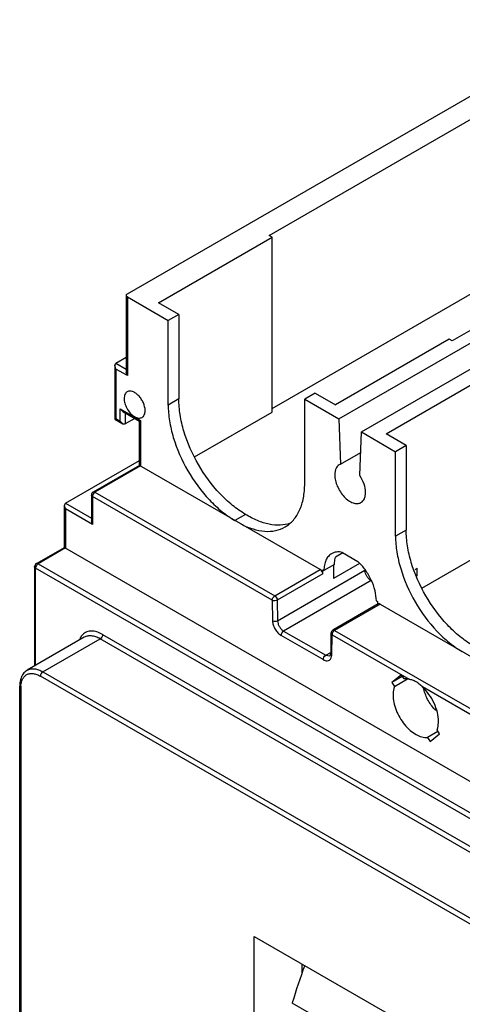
# Model space of a CAD drawing. Header units: millimetres. Extents: x 39 to 217, y 27 to 329.
# Tile 2 of 3: x 39 to 100, y 191 to 329. Entities that reach past the tile are written whole.
import ezdxf

# ---------------------------------------------------------------- set-up
doc = ezdxf.new("R2010")
doc.units = ezdxf.units.MM
doc.header["$LTSCALE"] = 23.166512
doc.layers.get('0').update_dxf_attribs({"linetype": 'CONTINUOUS'})

msp = doc.modelspace()

# ---------------------------------------------------------------- linework, layer by layer
at = {"color": 7, "linetype": 'Continuous'}
for p, q in [((53.61, 290.42), (120.14, 328.83)), ((73.48, 298.62), (108.83, 319.04)), ((83.2, 272.92), (148.68, 310.73)), ((86.38, 271.09), (151.86, 308.89)), ((134.43, 304.26), (99.07, 283.84)), ((57.99, 289.19), (73.9, 298.38)), ((73.9, 298.38), (73.48, 298.62)), ((73.9, 273.88), (73.9, 298.38)), ((73.9, 274.37), (106.78, 293.36)), ((53.46, 290.21), (53.46, 279.48)), ((53.61, 290.01), (53.61, 278.99)), ((53.61, 290.01), (59.33, 286.7)), ((60.82, 287.56), (57.99, 289.19)), ((60.82, 287.56), (59.33, 286.7)), ((60.82, 287.56), (60.82, 275.72)), ((59.33, 274.86), (59.33, 286.7)), ((98.65, 284.09), (82.74, 274.9)), ((99.07, 283.84), (98.65, 284.09)), ((52.02, 280.72), (53.46, 281.56)), ((51.87, 280.4), (52.02, 280.72)), ((51.87, 280.4), (51.87, 272.88)), ((52.02, 279.9), (51.87, 280.4)), ((52.02, 280.72), (53.46, 279.89)), ((89.81, 270.82), (105.72, 280.01)), ((52.02, 279.9), (52.02, 272.96)), ((53.61, 278.99), (52.02, 279.9)), ((53.61, 278.99), (53.46, 279.48)), ((79.91, 276.54), (78.43, 275.68)), ((79.91, 276.54), (82.74, 274.9)), ((60.82, 275.72), (59.33, 274.86)), ((78.43, 263.84), (78.43, 275.68)), ((78.43, 275.68), (83.2, 272.92)), ((52.62, 272.62), (52.62, 274.33)), ((52.62, 274.33), (52.97, 273.96)), ((52.62, 274.33), (55.44, 272.7)), ((52.97, 273.96), (55.3, 272.61)), ((53.32, 273.75), (53.32, 272.21)), ((62.99, 267.59), (73.9, 273.88)), ((51.87, 272.88), (52.02, 272.96)), ((51.87, 272.88), (52.97, 272.24)), ((52.02, 272.96), (52.62, 272.62)), ((52.62, 272.62), (52.97, 272.24)), ((52.97, 272.24), (53.32, 272.21)), ((54.66, 272.98), (53.32, 272.21)), ((55.44, 272.7), (55.3, 272.61)), ((55.3, 266.41), (55.3, 272.61)), ((55.44, 272.7), (55.44, 266.33)), ((83.2, 272.92), (83.42, 266.56)), ((86.16, 264.97), (86.38, 271.09)), ((86.38, 271.09), (91.15, 268.33)), ((92.64, 269.19), (89.81, 270.82)), ((92.64, 269.19), (91.15, 268.33)), ((92.64, 269.19), (92.64, 257.35)), ((83.42, 266.56), (86.28, 268.2)), ((91.15, 256.49), (91.15, 268.33)), ((44.94, 261.13), (55.3, 267.1)), ((55.3, 266.41), (48.83, 262.68)), ((55.44, 266.33), (49.08, 262.66)), ((80.6, 251.81), (55.3, 266.41)), ((83.42, 266.56), (83.26, 266.48)), ((48.58, 262.25), (48.58, 258.62)), ((48.73, 262.04), (48.73, 258.12)), ((73.89, 247.52), (48.73, 262.04)), ((49.08, 262.66), (74.24, 248.13)), ((44.8, 260.8), (44.94, 261.13)), ((44.8, 254.92), (44.8, 260.8)), ((44.94, 260.31), (44.8, 260.8)), ((44.94, 261.13), (48.58, 259.03)), ((44.94, 260.31), (44.94, 254.84)), ((48.73, 258.12), (44.94, 260.31)), ((70.15, 259.55), (68.67, 258.7)), ((48.73, 258.12), (48.58, 258.62)), ((92.64, 257.35), (91.15, 256.49)), ((94.81, 249.21), (105.72, 255.51)), ((40.88, 252.66), (44.8, 254.92)), ((44.94, 254.84), (41.13, 252.63)), ((44.8, 254.92), (143.02, 198.22)), ((83.78, 254.18), (82.74, 253.57)), ((83.7, 254.22), (85.88, 252.96)), ((41.13, 252.63), (139.56, 195.81)), ((82.61, 252.53), (81.12, 251.67)), ((82.44, 252.43), (82.46, 250.57)), ((86.11, 252.67), (82.46, 250.57)), ((40.63, 252.23), (40.63, 238.31)), ((40.77, 238.39), (40.77, 252.02)), ((138.85, 195.4), (40.77, 252.02)), ((74.24, 248.13), (80.6, 251.81)), ((80.96, 251.2), (74.59, 247.53)), ((74.64, 244.66), (86.87, 251.72)), ((80.96, 251.2), (80.95, 251.77)), ((80.95, 251.77), (81.12, 251.67)), ((93.87, 251.84), (94.19, 252.02)), ((94.19, 250.88), (94.19, 252.02)), ((87.72, 250.27), (75.48, 243.21)), ((87.77, 250.24), (87.72, 250.27)), ((73.89, 247.52), (73.93, 244.65)), ((74.59, 247.53), (74.64, 244.66)), ((88.73, 247), (82.36, 243.32)), ((88.98, 246.97), (82.61, 243.3)), ((88.46, 247.43), (88.63, 247.33)), ((88.63, 247.33), (88.63, 247)), ((88.98, 246.97), (112.42, 233.43)), ((50.14, 242.72), (129.48, 196.92)), ((75.48, 243.21), (81.37, 239.81)), ((82.11, 242.9), (82.07, 240.08)), ((82.61, 243.3), (106.06, 229.76)), ((47.59, 242.33), (39.6, 237.72)), ((41.8, 237.5), (49.79, 242.11)), ((129.12, 196.31), (49.79, 242.11)), ((81.01, 239.2), (75.13, 242.6)), ((82.22, 239.87), (82.26, 242.68)), ((82.26, 242.68), (93.04, 236.46)), ((81.37, 239.81), (82.07, 240.22)), ((81.37, 239.81), (81.97, 239.75)), ((41.8, 237.5), (121.13, 191.7)), ((120.78, 191.09), (41.45, 236.89)), ((91.96, 237.08), (90.64, 236.02)), ((92.09, 236.86), (90.64, 236.02)), ((90.64, 236.02), (91.02, 235.45)), ((91.02, 235.45), (92.83, 236.49)), ((92.33, 236.5), (91.96, 237.08)), ((38.55, 143.9), (38.55, 235.5)), ((38.69, 235.3), (38.69, 143.69)), ((105.71, 229.15), (94.92, 235.37)), ((97.08, 229.14), (95.63, 228.31)), ((97.32, 228.79), (96.95, 229.36)), ((95.63, 228.31), (96, 227.73)), ((96, 227.73), (97.32, 228.79)), ((71.35, 157.42), (71.35, 200.43)), ((71.35, 200.43), (90.87, 189.17)), ((78.07, 195.35), (78.07, 196.56)), ((90.87, 182.92), (76.69, 191.11))]:
    msp.add_line(p, q, dxfattribs=at)
for centre, radius, start, end in [((49.08, 262.25), 0.5, 119.9999, 180), ((49.49, 262), 0.772, 158.8442, 163.9656), ((49.56, 261.97), 0.845, 141.1865, 158.8137), ((41.13, 252.23), 0.5, 119.9999, 180), ((41.61, 251.95), 0.845, 141.1865, 158.8137), ((41.54, 251.97), 0.772, 158.8442, 163.9656), ((88.06, 251.74), 1.19, 180.8791, 183.4634), ((82.61, 242.89), 0.5, 119.9999, 179.1263), ((83.1, 242.61), 0.849, 141.2679, 150.039), ((42.18, 235.3), 3.49, 177.2819, 180.0156), ((155.29, 167.92), 81.95, 159.7006, 163.56)]:
    msp.add_arc(centre, radius, start, end, dxfattribs=at)
for points, knots in [([(53.46, 290.21), (53.46, 290.25), (53.49, 290.34), (53.56, 290.39), (53.61, 290.42)], [0, 0, 0, 0, 0.44996, 1, 1, 1, 1]), ([(53.61, 290.01), (53.56, 290.03), (53.49, 290.09), (53.46, 290.17), (53.46, 290.21)], [0, 0, 0, 0, 0.550042, 1, 1, 1, 1]), ([(53.59, 276.72), (53.53, 276.68), (53.4, 276.57), (53.26, 276.35), (53.18, 276.08), (53.16, 275.88), (53.16, 275.77)], [0, 0, 0, 0, 0.217691, 0.450887, 0.710621, 1, 1, 1, 1]), ([(56.1, 274.08), (56.1, 274.45), (55.95, 275.02), (55.58, 275.7), (55.22, 276.17), (54.81, 276.53), (54.38, 276.76), (53.96, 276.85), (53.7, 276.78), (53.59, 276.72)], [0, 0, 0, 0, 0.269613, 0.417088, 0.56178, 0.695778, 0.813337, 0.912947, 1, 1, 1, 1]), ([(53.16, 275.77), (53.16, 275.55), (53.24, 275.08), (53.42, 274.64), (53.54, 274.42)], [0, 0, 0, 0, 0.474617, 1, 1, 1, 1]), ([(59.33, 274.86), (59.33, 274.13), (59.47, 272.59), (60.2, 269.44), (61.91, 265.57), (64.4, 262.16), (66.77, 259.95), (68.03, 259.07), (68.67, 258.7)], [0, 0, 0, 0, 0.114249, 0.237549, 0.500001, 0.762453, 0.885752, 1, 1, 1, 1]), ([(70.15, 259.55), (69.51, 259.92), (68.25, 260.81), (65.89, 263.02), (63.39, 266.43), (61.69, 270.29), (60.95, 273.45), (60.82, 274.98), (60.82, 275.72)], [0, 0, 0, 0, 0.114248, 0.237547, 0.499999, 0.762451, 0.885751, 1, 1, 1, 1]), ([(53.54, 274.42), (53.67, 274.18), (53.97, 273.74), (54.46, 273.31), (54.87, 273.1), (55.16, 273.03), (55.43, 273.03), (55.6, 273.09), (55.67, 273.13)], [0, 0, 0, 0, 0.305371, 0.583029, 0.7045, 0.812825, 0.909802, 1, 1, 1, 1]), ([(55.67, 273.13), (55.74, 273.17), (55.87, 273.27), (56, 273.5), (56.08, 273.77), (56.1, 273.97), (56.1, 274.08)], [0, 0, 0, 0, 0.217691, 0.450887, 0.710621, 1, 1, 1, 1]), ([(83.26, 266.48), (83.16, 266.42), (82.98, 266.27), (82.78, 265.94), (82.66, 265.53), (82.63, 265.24), (82.63, 265.09)], [0, 0, 0, 0, 0.217913, 0.451034, 0.71045, 1, 1, 1, 1]), ([(82.63, 265.09), (82.63, 264.82), (82.71, 264.28), (82.98, 263.47), (83.4, 262.7), (83.93, 262.01), (84.53, 261.48), (85.16, 261.14), (85.78, 261.01), (86.16, 261.11), (86.31, 261.2)], [0, 0, 0, 0, 0.128825, 0.270598, 0.417898, 0.562393, 0.696206, 0.813598, 0.913066, 1, 1, 1, 1]), ([(86.95, 262.6), (86.95, 263), (86.78, 263.84), (86.4, 264.6), (86.16, 264.97)], [0, 0, 0, 0, 0.474807, 1, 1, 1, 1]), ([(75.69, 257.79), (76.12, 258.04), (76.94, 258.73), (77.81, 260.15), (78.32, 261.9), (78.43, 263.17), (78.43, 263.84)], [0, 0, 0, 0, 0.217773, 0.450935, 0.710216, 1, 1, 1, 1]), ([(48.73, 262.04), (48.69, 262.07), (48.61, 262.12), (48.58, 262.21), (48.58, 262.25)], [0, 0, 0, 0, 0.550759, 1, 1, 1, 1]), ([(48.75, 262.21), (48.75, 262.2), (48.73, 262.14), (48.73, 262.08), (48.73, 262.04)], [0, 0, 0, 0, 0.264707, 1, 1, 1, 1]), ([(48.83, 262.68), (48.86, 262.7), (48.96, 262.71), (49.04, 262.68), (49.08, 262.66)], [0, 0, 0, 0, 0.449978, 1, 1, 1, 1]), ([(49.08, 262.66), (49.06, 262.65), (49, 262.6), (48.94, 262.55), (48.9, 262.5)], [0, 0, 0, 0, 0.231066, 1, 1, 1, 1]), ([(86.31, 261.2), (86.42, 261.26), (86.6, 261.42), (86.8, 261.74), (86.92, 262.15), (86.95, 262.44), (86.95, 262.6)], [0, 0, 0, 0, 0.217724, 0.450873, 0.710468, 1, 1, 1, 1]), ([(76.41, 258.3), (75.96, 258.14), (74.97, 257.97), (73.4, 258.11), (71.75, 258.65), (70.69, 259.22), (70.15, 259.55)], [0, 0, 0, 0, 0.216398, 0.451597, 0.712229, 1, 1, 1, 1]), ([(69.5, 258.22), (70.04, 257.93), (71.13, 257.46), (72.79, 257.12), (74.34, 257.2), (75.28, 257.55), (75.69, 257.79)], [0, 0, 0, 0, 0.287157, 0.545529, 0.779747, 1, 1, 1, 1]), ([(101.97, 241.18), (101.33, 241.55), (100.07, 242.44), (97.71, 244.65), (95.21, 248.06), (93.51, 251.92), (92.77, 255.08), (92.64, 256.61), (92.64, 257.35)], [0, 0, 0, 0, 0.114248, 0.237547, 0.499999, 0.762451, 0.885751, 1, 1, 1, 1]), ([(91.15, 256.49), (91.15, 255.75), (91.29, 254.22), (92.02, 251.07), (93.73, 247.2), (96.22, 243.79), (98.59, 241.58), (99.85, 240.69), (100.49, 240.33)], [0, 0, 0, 0, 0.114249, 0.237549, 0.500001, 0.762453, 0.885752, 1, 1, 1, 1]), ([(82.2, 254.04), (82.03, 253.94), (81.71, 253.67), (81.36, 253.12), (81.16, 252.43), (81.12, 251.93), (81.12, 251.67)], [0, 0, 0, 0, 0.217776, 0.450913, 0.710276, 1, 1, 1, 1]), ([(83.7, 254.22), (83.43, 254.28), (82.91, 254.32), (82.41, 254.16), (82.2, 254.04)], [0, 0, 0, 0, 0.524359, 1, 1, 1, 1]), ([(40.88, 252.66), (40.91, 252.68), (41, 252.69), (41.08, 252.66), (41.13, 252.63)], [0, 0, 0, 0, 0.449245, 1, 1, 1, 1]), ([(41.13, 252.63), (41.11, 252.62), (41.04, 252.58), (40.99, 252.52), (40.95, 252.48)], [0, 0, 0, 0, 0.231066, 1, 1, 1, 1]), ([(82.61, 252.53), (82.61, 252.62), (82.62, 252.97), (82.67, 253.32), (82.74, 253.57)], [0, 0, 0, 0, 0.264204, 1, 1, 1, 1]), ([(88.46, 247.43), (88.46, 247.91), (88.31, 248.92), (87.78, 250.39), (86.97, 251.78), (86.27, 252.6), (85.88, 252.96)], [0, 0, 0, 0, 0.230307, 0.484361, 0.746667, 1, 1, 1, 1]), ([(40.77, 252.02), (40.73, 252.04), (40.66, 252.1), (40.63, 252.19), (40.63, 252.23)], [0, 0, 0, 0, 0.550026, 1, 1, 1, 1]), ([(40.8, 252.19), (40.79, 252.17), (40.78, 252.12), (40.77, 252.06), (40.77, 252.02)], [0, 0, 0, 0, 0.264707, 1, 1, 1, 1]), ([(80.87, 251.52), (80.85, 251.55), (80.78, 251.66), (80.69, 251.76), (80.6, 251.81)], [0, 0, 0, 0, 0.266769, 1, 1, 1, 1]), ([(80.96, 251.19), (80.96, 251.22), (80.95, 251.33), (80.91, 251.44), (80.87, 251.52)], [0, 0, 0, 0, 0.229657, 1, 1, 1, 1]), ([(87.72, 250.27), (87.6, 250.34), (87.38, 250.52), (87.04, 250.97), (86.89, 251.39), (86.87, 251.67)], [0, 0, 0, 0, 0.236007, 0.497372, 1, 1, 1, 1]), ([(73.89, 247.52), (73.89, 247.55), (73.9, 247.67), (73.94, 247.79), (73.99, 247.87)], [0, 0, 0, 0, 0.229115, 1, 1, 1, 1]), ([(74.59, 247.53), (74.49, 247.47), (74.24, 247.42), (73.99, 247.46), (73.89, 247.52)], [0, 0, 0, 0, 0.501142, 1, 1, 1, 1]), ([(73.99, 247.87), (74.01, 247.9), (74.07, 248), (74.16, 248.09), (74.24, 248.13)], [0, 0, 0, 0, 0.267145, 1, 1, 1, 1]), ([(74.24, 248.13), (74.34, 248.07), (74.51, 247.88), (74.59, 247.65), (74.59, 247.53)], [0, 0, 0, 0, 0.498871, 1, 1, 1, 1]), ([(88.98, 246.97), (88.93, 247), (88.85, 247.03), (88.76, 247.02), (88.73, 247)], [0, 0, 0, 0, 0.550093, 1, 1, 1, 1]), ([(73.93, 244.65), (74.03, 244.59), (74.28, 244.55), (74.53, 244.6), (74.64, 244.66)], [0, 0, 0, 0, 0.498858, 1, 1, 1, 1]), ([(73.93, 244.65), (73.93, 244.46), (74.01, 244.05), (74.27, 243.47), (74.64, 242.96), (74.96, 242.69), (75.13, 242.6)], [0, 0, 0, 0, 0.238319, 0.501093, 0.763273, 1, 1, 1, 1]), ([(74.64, 244.66), (74.64, 244.52), (74.69, 244.23), (74.87, 243.82), (75.14, 243.47), (75.36, 243.28), (75.48, 243.21)], [0, 0, 0, 0, 0.238295, 0.501093, 0.763297, 1, 1, 1, 1]), ([(50.14, 242.72), (49.89, 242.87), (49.39, 243.1), (48.62, 243.24), (47.91, 243.12), (47.52, 242.87), (47.36, 242.71)], [0, 0, 0, 0, 0.293252, 0.550052, 0.779241, 1, 1, 1, 1]), ([(50.14, 242.72), (50.14, 242.6), (50.06, 242.36), (49.9, 242.17), (49.79, 242.11)], [0, 0, 0, 0, 0.500002, 1, 1, 1, 1]), ([(75.48, 243.21), (75.38, 243.15), (75.21, 242.96), (75.13, 242.72), (75.13, 242.6)], [0, 0, 0, 0, 0.499998, 1, 1, 1, 1]), ([(82.26, 242.68), (82.22, 242.71), (82.15, 242.77), (82.11, 242.86), (82.11, 242.9)], [0, 0, 0, 0, 0.548827, 1, 1, 1, 1]), ([(82.36, 243.03), (82.35, 243.01), (82.31, 242.94), (82.28, 242.86), (82.27, 242.8)], [0, 0, 0, 0, 0.257347, 1, 1, 1, 1]), ([(82.36, 243.32), (82.4, 243.34), (82.49, 243.35), (82.57, 243.32), (82.61, 243.3)], [0, 0, 0, 0, 0.449924, 1, 1, 1, 1]), ([(82.61, 243.3), (82.6, 243.29), (82.53, 243.24), (82.47, 243.19), (82.44, 243.14)], [0, 0, 0, 0, 0.232339, 1, 1, 1, 1]), ([(47.14, 242.45), (47.12, 242.42), (47.05, 242.31), (46.98, 242.19), (46.94, 242.09)], [0, 0, 0, 0, 0.243954, 1, 1, 1, 1]), ([(47.36, 242.71), (47.3, 242.65), (47.23, 242.57), (47.16, 242.48), (47.14, 242.45)], [0, 0, 0, 0, 0.745752, 1, 1, 1, 1]), ([(49.79, 242.11), (49.6, 242.22), (49.21, 242.41), (48.62, 242.55), (48.07, 242.53), (47.74, 242.41), (47.59, 242.33)], [0, 0, 0, 0, 0.289699, 0.549083, 0.782213, 1, 1, 1, 1]), ([(81.97, 239.75), (81.99, 239.77), (82.06, 239.87), (82.07, 239.99), (82.07, 240.08)], [0, 0, 0, 0, 0.247532, 1, 1, 1, 1]), ([(82.07, 240.08), (82.07, 240.07), (82.07, 240.01), (82.11, 239.96), (82.14, 239.93)], [0, 0, 0, 0, 0.233847, 1, 1, 1, 1]), ([(81.01, 239.2), (81.01, 239.32), (81.1, 239.56), (81.26, 239.75), (81.37, 239.81)], [0, 0, 0, 0, 0.500002, 1, 1, 1, 1]), ([(81.01, 239.2), (81.14, 239.13), (81.38, 239.02), (81.78, 239.03), (82.08, 239.26), (82.17, 239.5), (82.19, 239.62)], [0, 0, 0, 0, 0.285836, 0.523107, 0.745507, 1, 1, 1, 1]), ([(82.19, 239.62), (82.19, 239.64), (82.21, 239.72), (82.21, 239.81), (82.22, 239.87)], [0, 0, 0, 0, 0.241095, 1, 1, 1, 1]), ([(39.6, 237.72), (39.43, 237.62), (39.11, 237.35), (38.78, 236.82), (38.58, 236.18), (38.55, 235.73), (38.55, 235.5)], [0, 0, 0, 0, 0.233771, 0.473478, 0.727576, 1, 1, 1, 1]), ([(38.7, 235.46), (38.71, 235.65), (38.75, 236), (38.92, 236.48), (39.19, 236.86), (39.54, 237.13), (39.97, 237.27), (40.45, 237.27), (40.95, 237.14), (41.28, 236.98), (41.45, 236.89)], [0, 0, 0, 0, 0.142003, 0.269458, 0.384887, 0.493997, 0.604168, 0.722506, 0.853966, 1, 1, 1, 1]), ([(39.6, 237.72), (39.75, 237.8), (40.08, 237.92), (40.63, 237.94), (41.22, 237.79), (41.61, 237.61), (41.8, 237.5)], [0, 0, 0, 0, 0.217787, 0.450917, 0.710301, 1, 1, 1, 1]), ([(41.8, 237.5), (41.7, 237.44), (41.53, 237.25), (41.45, 237.01), (41.45, 236.89)], [0, 0, 0, 0, 0.499998, 1, 1, 1, 1]), ([(93.04, 236.46), (92.98, 236.47), (92.75, 236.51), (92.51, 236.52), (92.33, 236.5)], [0, 0, 0, 0, 0.262974, 1, 1, 1, 1]), ([(94.92, 235.37), (94.77, 235.51), (94.49, 235.78), (94.03, 236.11), (93.54, 236.33), (93.21, 236.42), (93.04, 236.46)], [0, 0, 0, 0, 0.272694, 0.528955, 0.773138, 1, 1, 1, 1]), ([(38.69, 235.3), (38.65, 235.32), (38.58, 235.37), (38.55, 235.46), (38.55, 235.5)], [0, 0, 0, 0, 0.550026, 1, 1, 1, 1]), ([(91.02, 235.45), (90.98, 235.36), (90.85, 234.97), (90.8, 234.56), (90.8, 234.24)], [0, 0, 0, 0, 0.231179, 1, 1, 1, 1]), ([(97.16, 230.57), (97.16, 230.99), (97.04, 231.86), (96.57, 233.14), (95.87, 234.35), (95.26, 235.06), (94.92, 235.37)], [0, 0, 0, 0, 0.230362, 0.484501, 0.74682, 1, 1, 1, 1]), ([(96.82, 232.07), (96.4, 232.46), (95.68, 233.4), (95.23, 234.5), (95.1, 235.07)], [0, 0, 0, 0, 0.50025, 1, 1, 1, 1]), ([(90.8, 234.24), (90.8, 233.9), (90.89, 233.18), (91.21, 232.11), (91.72, 231.06), (92.38, 230.1), (93.15, 229.29), (94.17, 228.55), (95.09, 228.24), (95.63, 228.31)], [0, 0, 0, 0, 0.123952, 0.259757, 0.401781, 0.543623, 0.678821, 0.801931, 1, 1, 1, 1]), ([(96.95, 229.36), (96.99, 229.45), (97.12, 229.84), (97.16, 230.25), (97.16, 230.57)], [0, 0, 0, 0, 0.231179, 1, 1, 1, 1])]:
    msp.add_open_spline(points, degree=3, knots=knots, dxfattribs=at)
for points in [[(82.27, 242.8), (82.26, 242.76), (82.26, 242.72), (82.26, 242.68)], [(82.14, 239.93), (82.16, 239.9), (82.19, 239.88), (82.22, 239.87)]]:
    msp.add_open_spline(points, degree=3, dxfattribs=at)

doc.saveas('drawing.dxf')
